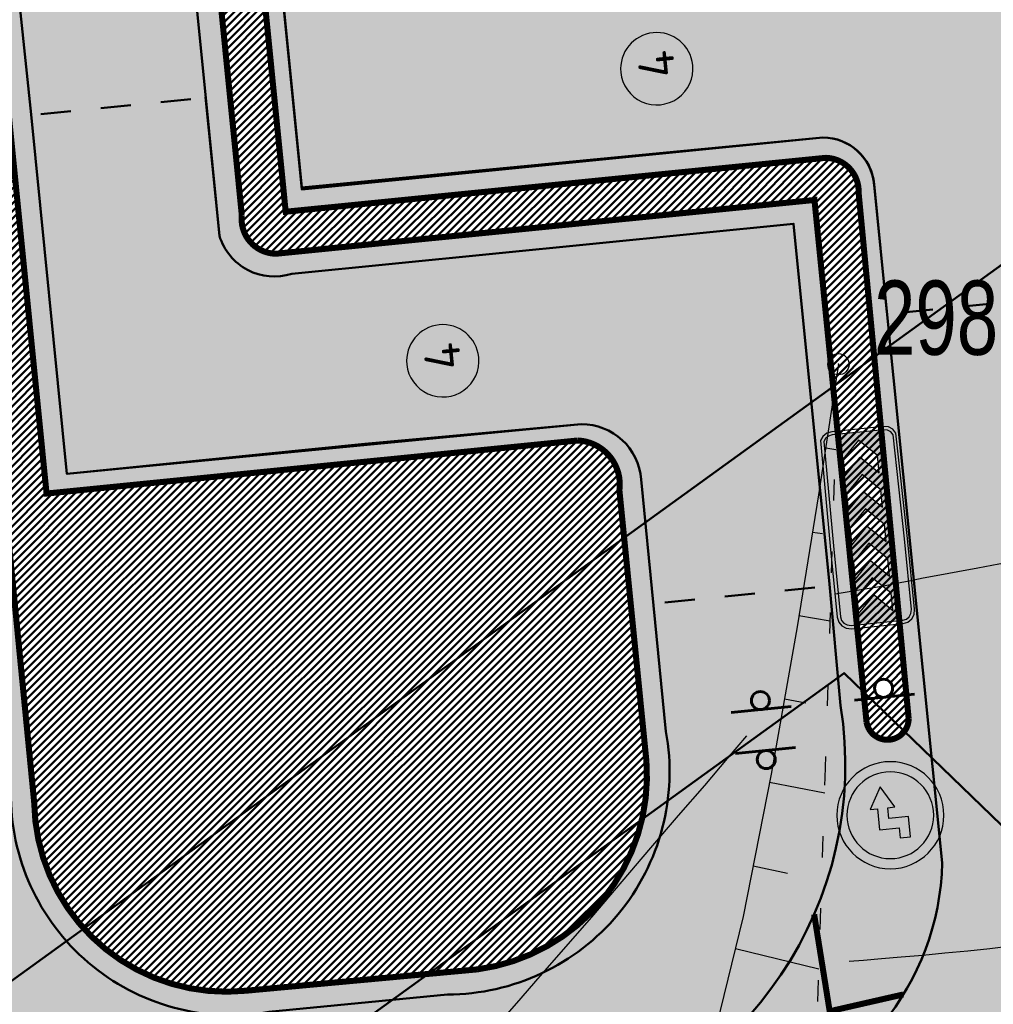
# Model space of a CAD drawing. Extents: x 2951 to 3752, y -2007 to -1435.
# Tile 8 of 28: x 3173 to 3196, y -1771 to -1748. Entities that reach past the tile are written whole.
import ezdxf

# ---------------------------------------------------------------- set-up
doc = ezdxf.new("R2010")
doc.units = 0
doc.header["$MEASUREMENT"] = 0
doc.linetypes.add('CONTI', pattern=[0])
doc.linetypes.add('STROT', pattern=[1.7, 0.5, -1.2])
doc.layers.add('.', color=7, linetype='Continuous', lineweight=15)
for name, color, linetype in [('GORIZDEFAULT', 32, 'CONTI'), ('OP-SENAL-NEGRO', 250, 'Continuous'), ('OP-SENAL-ROJO', 10, 'Continuous'), ('OTKOSDEFAULT', 32, 'CONTI'), ('PI_OTDEFAULT', 172, 'CONTI'), ('PI_TTDEFAULT', 5, 'CONTI'), ('V_Проект_RED-CNT-MIN', 7, 'Continuous')]:
    doc.layers.add(name, color=color, linetype=linetype)
doc.styles.add('SHRFT', font='TXT', dxfattribs={"width": 0.75})
doc.styles.add('ViTEXT', font='isocpeur.ttf')
pattern_1 = [(44.98643888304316, (0.3449073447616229, 0.7169426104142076), (-0.08836742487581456, 0.08840926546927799), [])]

# ---------------------------------------------------------------- blocks, each defined once
blk = doc.blocks.new('Я')
at = {"layer": 'OP-SENAL-NEGRO'}
blk.add_hatch(color=256, dxfattribs=at).paths.add_polyline_path([(1229577.08969471, -78144.83886185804), (1229577.089694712, -77980.9326129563), (1229406.463290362, -77980.9326129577), (1229406.463290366, -78067.3349189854), (1229490.687388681, -78067.33491898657), (1229490.687388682, -78231.24116788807), (1229664.582062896, -78231.24116788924), (1229664.582062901, -78292.33449074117), (1229844.450879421, -78191.7744734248), (1229665.976818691, -78085.42944028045), (1229665.976818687, -78144.83886185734)])
at = {"layer": 'OP-SENAL-ROJO', "linetype": 'Continuous'}
h = blk.add_hatch(color=256, dxfattribs=at)
h.paths.add_polyline_path([(1229157.368143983, -78129.86468609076, 1), (1230045.833498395, -78129.86468609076, 1)])
h.paths.add_polyline_path([(1229961.392728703, -78129.86468609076, -1), (1229241.808913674, -78129.86468609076, -1)], flags=16)
for points in [[(1229490.687388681, -78067.33491898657), (1229406.463290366, -78067.3349189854), (1229406.463290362, -77980.9326129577), (1229577.089694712, -77980.9326129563)], [(1229577.089694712, -77980.9326129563), (1229577.08969471, -78144.83886185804)], [(1229490.687388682, -78231.24116788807), (1229490.687388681, -78067.33491898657)], [(1229577.08969471, -78144.83886185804), (1229665.976818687, -78144.83886185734), (1229665.976818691, -78085.42944028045), (1229844.450879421, -78191.7744734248), (1229664.582062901, -78292.33449074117), (1229664.582062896, -78231.24116788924), (1229490.687388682, -78231.24116788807)]]:
    blk.add_lwpolyline(points)
blk.add_circle((1229601.600821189, -78129.86468609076), 444.2326772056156)
at = {"linetype": 'Continuous'}
blk.add_circle((1229601.600821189, -78129.86468609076), 359.7919075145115, dxfattribs=at)
blk = doc.blocks.new('РАПРА')
at = {"layer": '.', "transparency": 33554625}
h = blk.add_hatch(color=256, dxfattribs=at)
h.dxf.hatch_style = 1
h.set_gradient(color1=(255, 0, 0), color2=(255, 0, 0), tint=0.6399999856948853)
h.paths.add_polyline_path([(1395798.936627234, -87488.78285388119), (1395736.03742723, -87499.74989387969), (1395684.212787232, -87535.23149387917), (1395651.419187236, -87587.16365388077), (1395637.764147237, -87649.95533388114), (1395637.764147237, -88510.6529338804), (1395651.419187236, -88573.44461388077), (1395684.212787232, -88622.5812538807), (1395736.03742723, -88658.17037388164), (1395798.936627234, -88671.82541388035), (1396981.87166724, -88671.82541388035), (1398716.099574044, -88658.17037388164), (1398768.031734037, -88622.5812538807), (1398800.717814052, -88573.44461388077), (1398814.480374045, -88510.6529338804), (1398814.480374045, -87649.95533388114), (1398800.717814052, -87587.16365388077), (1398768.031734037, -87535.23149387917), (1398716.099574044, -87499.74989387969), (1396981.87166724, -87488.78285388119)])
h.paths.add_polyline_path([(1396390.132953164, -87792.09677388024), (1396676.996313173, -87792.09677388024), (1396963.859673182, -88078.96013388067), (1396676.996313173, -88365.8234938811), (1396390.132953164, -88365.8234938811), (1396676.996313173, -88078.96013388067)], flags=16)
h.paths.add_polyline_path([(1396390.132953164, -88078.96013388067), (1396103.269593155, -88365.8234938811), (1395816.406233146, -88365.8234938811), (1396103.269593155, -88078.96013388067), (1395816.406233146, -87792.09677388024), (1396103.269593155, -87792.09677388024)], flags=16)
h.paths.add_polyline_path([(1396963.859673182, -87792.09677388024), (1397250.723033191, -87792.09677388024), (1397537.586393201, -88078.96013388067), (1397250.723033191, -88365.8234938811), (1396963.859673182, -88365.8234938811), (1397250.723033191, -88078.96013388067)], flags=16)
h.paths.add_polyline_path([(1397537.586393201, -87792.09677388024), (1397824.44975321, -87792.09677388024), (1398111.313113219, -88078.96013388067), (1397824.44975321, -88365.8234938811), (1397537.586393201, -88365.8234938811), (1397824.44975321, -88078.96013388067)], flags=16)
h.paths.add_polyline_path([(1398111.313113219, -87792.09677388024), (1398398.176473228, -87792.09677388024), (1398685.039833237, -88078.96013388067), (1398398.176473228, -88365.8234938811), (1398111.313113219, -88365.8234938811), (1398398.176473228, -88078.96013388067)], flags=16)
at = {"color": 1}
blk.add_lwpolyline([(1398866.305014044, -87649.95533388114), (1398849.961974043, -87565.33709387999), (1398803.513334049, -87496.95437387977), (1398737.926134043, -87450.50573388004), (1396981.87166724, -87434.16269388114), (1395798.936627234, -87434.16269388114), (1395714.210867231, -87450.50573388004), (1395645.935667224, -87496.95437387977), (1395599.487027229, -87565.33709387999), (1395583.036467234, -87649.95533388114), (1395583.036467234, -88510.6529338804), (1395599.487027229, -88592.58317388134), (1395645.935667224, -88660.8583738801), (1395714.210867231, -88707.30701387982), (1395798.936627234, -88723.7575738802), (1396981.87166724, -88723.7575738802), (1398737.926134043, -88707.30701387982), (1398806.201334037, -88660.8583738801), (1398852.649974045, -88592.58317388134), (1398869.100534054, -88510.6529338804), (1398866.305014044, -87649.95533388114)], dxfattribs=at)
blk.add_lwpolyline([(1398814.480374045, -87649.95533388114), (1398800.717814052, -87587.16365388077), (1398768.031734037, -87535.23149387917), (1398716.099574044, -87499.74989387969), (1396981.87166724, -87488.78285388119), (1395798.936627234, -87488.78285388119), (1395736.03742723, -87499.74989387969), (1395684.212787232, -87535.23149387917), (1395651.419187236, -87587.16365388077), (1395637.764147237, -87649.95533388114), (1395637.764147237, -88510.6529338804), (1395651.419187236, -88573.44461388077), (1395684.212787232, -88622.5812538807), (1395736.03742723, -88658.17037388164), (1395798.936627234, -88671.82541388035), (1396981.87166724, -88671.82541388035), (1398716.099574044, -88658.17037388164), (1398768.031734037, -88622.5812538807), (1398800.717814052, -88573.44461388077), (1398814.480374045, -88510.6529338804), (1398814.480374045, -87649.95533388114)], close=True, dxfattribs=at)
at = {"color": 7}
for points in [[(1395816.406233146, -87792.09677388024), (1396103.269593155, -88078.96013388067), (1395816.406233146, -88365.8234938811), (1396103.269593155, -88365.8234938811), (1396390.132953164, -88078.96013388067), (1396103.269593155, -87792.09677388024), (1396103.269593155, -87792.09677388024)], [(1396390.132953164, -87792.09677388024), (1396676.996313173, -88078.96013388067), (1396390.132953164, -88365.8234938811), (1396676.996313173, -88365.8234938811), (1396963.859673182, -88078.96013388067), (1396676.996313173, -87792.09677388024), (1396676.996313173, -87792.09677388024)], [(1396963.859673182, -87792.09677388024), (1397250.723033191, -88078.96013388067), (1396963.859673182, -88365.8234938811), (1397250.723033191, -88365.8234938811), (1397537.586393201, -88078.96013388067), (1397250.723033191, -87792.09677388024), (1397250.723033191, -87792.09677388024)], [(1397537.586393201, -87792.09677388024), (1397824.44975321, -88078.96013388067), (1397537.586393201, -88365.8234938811), (1397824.44975321, -88365.8234938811), (1398111.313113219, -88078.96013388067), (1397824.44975321, -87792.09677388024), (1397824.44975321, -87792.09677388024)], [(1398111.313113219, -87792.09677388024), (1398398.176473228, -88078.96013388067), (1398111.313113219, -88365.8234938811), (1398398.176473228, -88365.8234938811), (1398685.039833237, -88078.96013388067), (1398398.176473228, -87792.09677388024), (1398398.176473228, -87792.09677388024)]]:
    blk.add_lwpolyline(points, close=True, dxfattribs=at)
blk = doc.blocks.new('bstrtthtytt434')
at = {"layer": 'GORIZDEFAULT', "color": 32}
for points in [[(3192.613708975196, 501.3553039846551), (3193.367981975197, 501.474768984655), (3193.563533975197, 501.5057419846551), (3193.792900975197, 501.549228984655), (3194.056080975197, 501.605230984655), (3194.355286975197, 501.659779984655), (3194.688306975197, 501.726843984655), (3195.077199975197, 501.802756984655), (3195.502117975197, 501.8772159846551), (3195.974818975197, 501.9664029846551), (3196.475454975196, 502.060014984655), (3197.004027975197, 502.158050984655), (3197.546567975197, 502.2582989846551), (3198.089108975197, 502.358546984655), (3198.617680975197, 502.456583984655)], [(3190.524359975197, 498.003196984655), (3190.064368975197, 497.4721529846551), (3189.527965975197, 496.8359359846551), (3188.910726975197, 496.1224829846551), (3188.258219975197, 495.360487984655), (3187.582201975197, 494.566133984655), (3186.912061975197, 493.7798689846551), (3186.257342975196, 493.031842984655), (3185.651858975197, 492.334569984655), (3185.101487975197, 491.696140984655), (3184.598139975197, 491.122432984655), (3184.155782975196, 490.6156579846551), (3183.774416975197, 490.1758179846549), (3183.445950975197, 489.8087889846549), (3183.178476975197, 489.508692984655)], [(3192.941344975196, 492.687278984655), (3193.281001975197, 492.7124389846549), (3193.704466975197, 492.750872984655), (3194.169835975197, 492.795942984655), (3194.679321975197, 492.8336819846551), (3195.200563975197, 492.887601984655), (3195.743862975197, 492.937855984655), (3196.265104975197, 492.9917759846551), (3196.756197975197, 493.055238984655), (3197.227444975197, 493.1083999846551), (3197.654575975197, 493.168890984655), (3198.047892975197, 493.216867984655), (3198.383124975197, 493.2699639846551), (3198.684543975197, 493.3105449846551), (3198.916122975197, 493.340063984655)]]:
    blk.add_lwpolyline(points, dxfattribs=at)
at = {"layer": 'OTKOSDEFAULT', "color": 32}
for p, q in [((3192.687586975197, 506.7650489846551), (3192.558598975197, 505.906991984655)), ((3192.558598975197, 505.906991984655), (3192.216315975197, 503.683538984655)), ((3192.391501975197, 504.792326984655), (3192.626051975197, 504.757883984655)), ((3192.216315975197, 503.683538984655), (3191.713442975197, 500.5755469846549)), ((3192.075571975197, 502.809301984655), (3192.310121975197, 502.774858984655)), ((3191.757429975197, 500.8402449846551), (3192.493439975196, 500.7134039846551)), ((3191.713442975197, 500.5755469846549), (3191.104140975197, 497.0998959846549)), ((3191.417228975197, 498.874852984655), (3191.918689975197, 498.7824559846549)), ((3191.104140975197, 497.0998959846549), (3190.446990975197, 493.745531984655)), ((3191.063060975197, 496.907249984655), (3192.368918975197, 496.663046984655)), ((3190.680955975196, 494.935220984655), (3191.487565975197, 494.769447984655)), ((3190.446990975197, 493.745531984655), (3189.782184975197, 491.027125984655)), ((3190.266489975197, 492.986703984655), (3192.231946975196, 492.510488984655))]:
    blk.add_line(p, q, dxfattribs=at)
at = {"layer": 'OTKOSDEFAULT', "color": 32, "linetype": 'STROT'}
for p, q in [((3192.640454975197, 505.390174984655), (3192.687586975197, 506.7650489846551)), ((3192.528187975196, 501.8500629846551), (3192.640454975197, 505.390174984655)), ((3192.377572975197, 497.0152189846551), (3192.528187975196, 501.8500629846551)), ((3192.203641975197, 491.7399699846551), (3192.377572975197, 497.0152189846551)), ((3192.053026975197, 486.905126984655), (3192.203641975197, 491.7399699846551))]:
    blk.add_line(p, q, dxfattribs=at)
at = {"layer": 'PI_TTDEFAULT', "color": 0}
blk.add_circle((3192.687586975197, 506.7650489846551), 0.25, dxfattribs=at)
blk.add_point((3192.687586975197, 506.7650489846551), dxfattribs=at)
at = {"layer": 'PI_OTDEFAULT', "color": 0, "style": 'SHRFT', "width": 0.75}
blk.add_text('298.62', height=1.75, dxfattribs=at).set_placement((3193.526655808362, 506.9884056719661))
blk = doc.blocks.new('укеуе')
at = {"linetype": 'ByBlock'}
blk.add_blockref('bstrtthtytt434', (-4237.411699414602, -469.4130367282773), dxfattribs=at)

msp = doc.modelspace()

# ---------------------------------------------------------------- hatches: boundary and pattern name
at = {"layer": '.', "linetype": 'ByBlock', "lineweight": 50}
h = msp.add_hatch(dxfattribs=at)
h.set_pattern_fill('ANSI31', color=252, scale=0.9999999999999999, angle=-0.01356111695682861)
h.set_pattern_definition(pattern_1)
edge = h.paths.add_edge_path()
edge.add_line((3056.556857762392, -1552.578206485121), (3060.443743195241, -1561.79189855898))
edge.add_line((3060.443743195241, -1561.79189855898), (3091.40636098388, -1548.730017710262))
edge.add_arc((3092.572426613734, -1551.494125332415), 2.999999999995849, 59.07527181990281, 112.8729213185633, ccw=False)
edge.add_line((3094.114161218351, -1548.920595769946), (3125.395206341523, -1567.660256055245))
edge.add_arc((3123.853471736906, -1570.23378561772), 3.000000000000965, 6.8333441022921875, 59.07527181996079, ccw=False)
edge.add_line((3126.832161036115, -1569.876840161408), (3145.859405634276, -1728.658101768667))
edge.add_line((3145.859405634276, -1728.658101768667), (3153.550163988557, -1792.837037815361))
edge.add_line((3153.550163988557, -1792.837037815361), (3155.53944822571, -1829.916691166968))
edge.add_line((3155.53944822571, -1829.916691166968), (3160.69807830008, -1929.708373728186))
edge.add_arc((3157.702078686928, -1929.863248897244), 2.99999999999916, -86.7607865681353, 2.9592132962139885, ccw=False)
edge.add_line((3157.871593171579, -1932.858455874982), (3050.261606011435, -1938.948669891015))
edge.add_line((3050.261606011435, -1938.948669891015), (3050.826654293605, -1948.932693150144))
edge.add_line((3050.826654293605, -1948.932693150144), (3313.078914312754, -1934.153144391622))
edge.add_line((3313.078914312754, -1934.153144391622), (3312.513866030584, -1924.169121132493))
edge.add_line((3312.513866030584, -1924.169121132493), (3173.846221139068, -1931.9543678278))
edge.add_arc((3173.676706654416, -1928.959160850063), 2.999999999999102, 182.9592132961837, 273.23921343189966, ccw=False)
edge.add_line((3170.680707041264, -1929.114036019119), (3164.413609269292, -1808.433510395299))
edge.add_line((3164.413609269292, -1808.433510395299), (3163.40510367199, -1789.77854950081))
edge.add_line((3163.40510367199, -1789.77854950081), (3160.74491741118, -1767.88193778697))
edge.add_arc((3164.406584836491, -1768.21566593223), 3.676844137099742, 91.75585634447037, 174.7923910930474, ccw=False)
edge.add_line((3164.293923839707, -1764.540548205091), (3165.25541002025, -1764.448005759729))
edge.add_line((3165.25541002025, -1764.448005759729), (3157.249568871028, -1682.637866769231))
edge.add_arc((3156.247352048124, -1676.124571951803), 6.589950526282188, 187.8753958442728, 278.7476357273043, ccw=False)
edge.add_line((3149.719555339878, -1677.027521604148), (3140.900351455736, -1603.193343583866))
edge.add_line((3140.900351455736, -1603.193343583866), (3139.472777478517, -1590.531231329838))
edge.add_line((3139.472777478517, -1590.531231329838), (3136.17769953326, -1563.81836695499))
edge.add_arc((3133.199010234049, -1564.175312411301), 3.000000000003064, 6.833344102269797, 59.07527181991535)
edge.add_line((3134.740744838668, -1561.601782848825), (3099.85054186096, -1540.699969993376))
edge.add_arc((3101.674502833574, -1538.04163448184), 3.223907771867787, 157.9050476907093, 235.54485352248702, ccw=False)
edge.add_line((3098.687353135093, -1536.828985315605), (3108.685333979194, -1520.345022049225))
edge.add_arc((3111.249216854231, -1521.90274622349), 2.999999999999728, 58.71862071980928, 148.7186207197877, ccw=False)
edge.add_line((3112.806941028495, -1519.338863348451), (3205.59037006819, -1575.710779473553))
edge.add_line((3205.59037006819, -1575.710779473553), (3207.263714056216, -1576.621283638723))
edge.add_line((3207.263714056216, -1576.621283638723), (3242.982978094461, -1589.97518185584))
edge.add_line((3242.982978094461, -1589.97518185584), (3266.909131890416, -1598.85531929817))
edge.add_line((3266.909131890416, -1598.85531929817), (3413.186675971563, -1686.949342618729))
edge.add_line((3413.186675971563, -1686.949342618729), (3418.345728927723, -1678.382886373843))
edge.add_line((3418.345728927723, -1678.382886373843), (3272.068184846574, -1590.288863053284))
edge.add_line((3272.068184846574, -1590.288863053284), (3270.388683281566, -1589.480207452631))
edge.add_line((3270.388683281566, -1589.480207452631), (3212.903460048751, -1568.144697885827))
edge.add_line((3212.903460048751, -1568.144697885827), (3210.782783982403, -1567.164503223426))
edge.add_line((3210.782783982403, -1567.164503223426), (3103.491739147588, -1501.978275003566))
edge.add_arc((3105.049463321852, -1499.414392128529), 2.999999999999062, 149.0585377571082, 238.7186207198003, ccw=False)
edge.add_line((3102.476384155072, -1497.871905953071), (3107.435857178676, -1489.598822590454))
edge.add_line((3107.435857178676, -1489.598822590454), (3098.85892662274, -1484.457202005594))
edge.add_line((3098.85892662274, -1484.457202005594), (3093.948259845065, -1492.648869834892))
edge.add_arc((3091.375180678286, -1491.106383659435), 2.999999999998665, 238.7186207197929, 329.0585377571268, ccw=False)
edge.add_line((3089.817456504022, -1493.670266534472), (3029.258160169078, -1456.876588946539))
edge.add_line((3029.258160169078, -1456.876588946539), (3024.065746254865, -1465.422865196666))
edge.add_line((3024.065746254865, -1465.422865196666), (3099.132899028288, -1511.031001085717))
edge.add_arc((3097.575174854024, -1513.594883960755), 3.000000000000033, -31.281377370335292, 58.71862071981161, ccw=False)
edge.add_line((3100.139057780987, -1515.152608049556), (3084.584195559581, -1540.754601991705))
edge.add_line((3084.584195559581, -1540.754601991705), (3056.556857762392, -1552.578206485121))
h = msp.add_hatch(dxfattribs=at)
h.set_pattern_fill('ANSI31', color=72, scale=0.9999999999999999, angle=-0.01356111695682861)
h.set_pattern_definition(pattern_1)
edge = h.paths.add_edge_path()
edge.add_line((3198.573757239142, -1772.881945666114), (3204.1539861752, -1772.25294596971))
edge.add_line((3204.1539861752, -1772.252945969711), (3205.719233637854, -1786.1626549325))
edge.add_line((3205.719233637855, -1786.1626549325), (3240.349553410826, -1782.265108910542))
edge.add_line((3240.349553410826, -1782.265108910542), (3240.371562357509, -1782.460661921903))
edge.add_line((3240.371562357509, -1782.460661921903), (3239.972223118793, -1782.506703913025))
edge.add_line((3239.972223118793, -1782.506703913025), (3241.517635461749, -1796.226449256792))
edge.add_line((3241.517635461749, -1796.226449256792), (3241.915859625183, -1796.181529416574))
edge.add_line((3241.915859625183, -1796.181529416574), (3241.938433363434, -1796.381650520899))
edge.add_line((3241.938433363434, -1796.381650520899), (3164.23485453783, -1805.126971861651))
edge.add_line((3164.23485453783, -1805.126971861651), (3165.414347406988, -1827.703930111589))
edge.add_line((3165.414347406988, -1827.703930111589), (3169.322314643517, -1827.494271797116))
edge.add_line((3169.322314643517, -1827.494271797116), (3168.286773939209, -1809.026045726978))
edge.add_line((3168.28677393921, -1809.026045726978), (3257.886695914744, -1804.410520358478))
edge.add_line((3257.886695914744, -1804.410520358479), (3268.62275859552, -1803.263938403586))
edge.add_line((3268.622758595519, -1803.263938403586), (3270.632152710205, -1802.99846338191))
edge.add_line((3270.632152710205, -1802.99846338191), (3269.455617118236, -1793.487042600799))
edge.add_line((3269.455617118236, -1793.487042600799), (3268.186712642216, -1789.424471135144))
edge.add_line((3268.186712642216, -1789.424471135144), (3268.061977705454, -1776.787120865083))
edge.add_line((3268.061977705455, -1776.787120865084), (3268.515639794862, -1776.796017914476))
edge.add_line((3268.515639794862, -1776.796017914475), (3271.080300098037, -1756.708748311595))
edge.add_line((3271.080300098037, -1756.708748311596), (3253.411906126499, -1678.628279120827))
edge.add_line((3253.411906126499, -1678.628279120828), (3246.12215751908, -1642.995051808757))
edge.add_line((3246.12215751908, -1642.995051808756), (3240.170968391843, -1606.034847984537))
edge.add_line((3240.170968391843, -1606.034847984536), (3243.332703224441, -1590.579335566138))
edge.add_line((3243.332703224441, -1590.579335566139), (3206.427042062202, -1576.166031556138))
edge.add_line((3206.427042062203, -1576.166031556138), (3113.030673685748, -1522.828275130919))
edge.add_line((3113.030673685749, -1522.828275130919), (3101.125177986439, -1541.449819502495))
edge.add_line((3101.125177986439, -1541.449819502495), (3134.740744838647, -1561.601782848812))
edge.add_arc((3133.199010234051, -1564.1753124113), 3.000000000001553, 6.835900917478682, 59.07527182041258, ccw=False)
edge.add_line((3136.177683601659, -1563.8182340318), (3146.896659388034, -1653.250579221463))
edge.add_line((3146.896659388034, -1653.250579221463), (3222.68306141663, -1644.109026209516))
edge.add_arc((3222.995425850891, -1647.995771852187), 3.899277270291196, 6.909326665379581, 94.59479027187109, ccw=False)
edge.add_arc((3222.995511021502, -1647.995801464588), 3.899196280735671, -81.48437706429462, 6.9099091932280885, ccw=False)
edge.add_line((3223.57290042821, -1651.852011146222), (3196.143077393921, -1655.160681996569))
edge.add_arc((3198.422059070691, -1672.722835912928), 17.70940449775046, 97.39376331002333, 105.1890996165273)
edge.add_arc((3203.243549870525, -1690.471296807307), 36.10110462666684, 105.1936430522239, 108.1514278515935)
edge.add_arc((3187.982563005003, -1642.765524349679), 13.9895464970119, 277.1760897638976, 286.6759936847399, ccw=False)
edge.add_line((3189.730125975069, -1656.645489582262), (3187.795154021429, -1656.87891079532))
edge.add_arc((3184.946665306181, -1658.733218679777), 3.398874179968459, 6.907187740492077, 33.06330418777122, ccw=False)
edge.add_arc((3184.945751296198, -1658.733630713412), 3.39983112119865, -83.09346079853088, 6.912228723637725, ccw=False)
edge.add_arc((3184.945695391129, -1658.733315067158), 3.400151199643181, 163.4876059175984, 276.90683481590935, ccw=False)
edge.add_line((3181.685772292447, -1657.766914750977), (3147.924472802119, -1661.833382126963))
edge.add_line((3147.924472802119, -1661.833382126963), (3149.719555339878, -1677.027521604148))
edge.add_arc((3156.247352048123, -1676.124571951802), 6.589950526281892, 187.8753958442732, 278.7476357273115)
edge.add_line((3157.249568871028, -1682.637866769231), (3156.236964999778, -1672.290264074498))
edge.add_arc((3165.50863929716, -1672.734666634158), 9.282318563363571, 100.0591449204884, 177.2558441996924, ccw=False)
edge.add_line((3163.887346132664, -1663.595036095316), (3168.581898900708, -1663.126575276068))
edge.add_arc((3168.986473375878, -1672.330300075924), 9.212612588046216, 9.781259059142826, 92.51696974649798, ccw=False)
edge.add_line((3178.065167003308, -1670.765195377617), (3178.258986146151, -1672.707501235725))
edge.add_line((3178.258986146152, -1672.707501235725), (3182.48709661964, -1679.480176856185))
edge.add_line((3182.48709661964, -1679.480176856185), (3183.743999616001, -1692.322857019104))
edge.add_line((3183.743999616, -1692.322857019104), (3186.946696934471, -1692.00326572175))
edge.add_line((3186.946696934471, -1692.00326572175), (3189.149878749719, -1714.924090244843))
edge.add_line((3189.14987874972, -1714.924090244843), (3185.999451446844, -1715.238465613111))
edge.add_line((3185.999451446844, -1715.238465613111), (3186.193089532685, -1717.178957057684))
edge.add_line((3186.193089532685, -1717.178957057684), (3183.170888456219, -1722.341115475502))
edge.add_arc((3187.669483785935, -1721.894634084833), 4.520697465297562, 185.6679906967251, 272.263457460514)
edge.add_line((3187.84802651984, -1726.411804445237), (3193.80665482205, -1725.817203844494))
edge.add_arc((3192.672193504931, -1721.252077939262), 4.703974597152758, 283.9556522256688, 366.9299200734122)
edge.add_line((3197.341803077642, -1720.684518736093), (3197.200243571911, -1719.405205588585))
edge.add_line((3197.200243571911, -1719.405205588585), (3193.599301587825, -1717.91798322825))
edge.add_line((3193.599301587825, -1717.91798322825), (3192.839872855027, -1710.531833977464))
edge.add_line((3192.839872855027, -1710.531833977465), (3189.622023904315, -1710.852937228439))
edge.add_line((3189.622023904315, -1710.852937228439), (3185.684337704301, -1671.392485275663))
edge.add_line((3185.684337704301, -1671.392485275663), (3188.794288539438, -1671.082148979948))
edge.add_line((3188.794288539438, -1671.082148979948), (3188.739132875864, -1670.474662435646))
edge.add_arc((3202.538382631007, -1673.973312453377), 14.23586477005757, 99.40256303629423, 165.773065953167, ccw=False)
edge.add_line((3200.212668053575, -1659.928708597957), (3222.876385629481, -1657.667137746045))
edge.add_arc((3223.410208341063, -1670.64168169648), 12.98552106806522, 5.698575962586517, 92.35604020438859, ccw=False)
edge.add_line((3236.331555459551, -1669.352284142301), (3237.414649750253, -1680.224616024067))
edge.add_line((3237.414649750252, -1680.224616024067), (3245.417263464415, -1760.420634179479))
edge.add_arc((3232.564925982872, -1761.039021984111), 12.86720568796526, -83.66087614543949, 2.754651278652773, ccw=False)
edge.add_line((3233.985632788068, -1773.827554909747), (3215.607806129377, -1775.661444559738))
edge.add_arc((3214.30625094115, -1762.940897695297), 12.78696048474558, 185.7820446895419, 275.84212301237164, ccw=False)
edge.add_line((3201.584346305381, -1764.229113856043), (3198.991536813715, -1738.153942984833))
edge.add_arc((3194.365640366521, -1738.615552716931), 4.648870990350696, 5.69857597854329, 93.37596712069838)
edge.add_line((3194.091879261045, -1733.974749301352), (3187.281545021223, -1734.664776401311))
edge.add_arc((3187.890731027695, -1739.021882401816), 4.39948636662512, 97.95917845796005, 185.699835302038)
edge.add_line((3183.512996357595, -1739.458825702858), (3184.204470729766, -1746.387477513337))
edge.add_line((3184.204470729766, -1746.387477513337), (3184.823966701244, -1746.878771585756))
edge.add_line((3184.823966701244, -1746.878771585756), (3197.726523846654, -1745.654859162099))
edge.add_line((3197.726523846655, -1745.654859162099), (3199.714214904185, -1766.386189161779))
edge.add_arc((3189.111541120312, -1767.509467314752), 10.66200943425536, -84.23505758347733, 6.047523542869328, ccw=False)
edge.add_line((3190.182513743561, -1778.117552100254), (3179.81717653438, -1779.164017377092))
edge.add_arc((3178.494338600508, -1766.21132412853), 13.02006768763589, 184.5674269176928, 275.83130887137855, ccw=False)
edge.add_line((3165.51561859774, -1767.248141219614), (3165.255410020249, -1764.448005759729))
edge.add_line((3165.25541002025, -1764.448005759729), (3164.773407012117, -1764.494398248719))
edge.add_line((3164.773407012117, -1764.494398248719), (3167.694303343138, -1790.442299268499))
edge.add_line((3167.694303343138, -1790.442299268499), (3200.153570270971, -1786.788954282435))
edge.add_line((3200.15357027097, -1786.788954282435), (3198.573757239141, -1772.881945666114))
h = msp.add_hatch(dxfattribs=at)
h.set_pattern_fill('ANSI31', color=72, scale=0.9999999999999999, angle=-0.01356111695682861)
h.set_pattern_definition(pattern_1)
h.paths.add_polyline_path([(3164.435309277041, -1672.294030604), (3173.64674574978, -1766.654122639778, 0.4396297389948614), (3178.632340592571, -1771.09419319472), (3184.101678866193, -1770.590231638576, 0.397009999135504), (3188.08804452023, -1765.683273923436), (3187.450342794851, -1759.292719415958, 0.4398097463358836), (3186.47213266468, -1758.120272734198), (3173.938840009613, -1759.370947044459), (3172.280948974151, -1742.756842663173, -0.2779822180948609), (3175.44064050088, -1732.816994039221, 0.2214065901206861), (3178.715199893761, -1722.625193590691), (3173.601471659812, -1671.379356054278, 0.9017496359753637)])
h = msp.add_hatch(dxfattribs=at)
h.set_pattern_fill('ANSI31', color=72, scale=0.9999999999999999, angle=-0.01356111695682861)
h.set_pattern_definition(pattern_1)
h.paths.add_polyline_path([(3177.290995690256, -1740.247415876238), (3178.544100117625, -1752.805061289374, 0.4470715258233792), (3179.355609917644, -1753.716409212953), (3192.051464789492, -1752.44951311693), (3193.280863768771, -1764.769600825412, 0.9127369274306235), (3194.273063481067, -1764.675127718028), (3193.093248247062, -1752.284169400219, 0.42255557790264), (3192.318206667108, -1751.45568091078), (3179.579197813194, -1752.726883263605), (3178.323612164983, -1740.144372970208, 1.124640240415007)])
h.paths.add_polyline_path([(3193.65942774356, -1763.751102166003, -1), (3193.701768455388, -1764.175408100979, -1)], flags=16)
at = {"lineweight": 40, "true_color": 0xcfcfcf}
h = msp.add_hatch(color=254, dxfattribs=at)
h.dxf.hatch_style = 1
h.paths.add_polyline_path([(3236.351364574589, -1669.56919265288, 0.4020912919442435), (3222.876385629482, -1657.667137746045), (3200.212668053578, -1659.928708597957, 0.2979728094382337), (3188.739132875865, -1670.474662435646), (3188.794515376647, -1671.082126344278), (3185.684337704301, -1671.392485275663), (3187.06746762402, -1685.253145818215), (3188.450597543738, -1699.113806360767), (3189.622023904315, -1710.852937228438), (3192.839872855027, -1710.531833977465), (3193.599301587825, -1717.91798322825), (3197.200243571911, -1719.405205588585), (3197.300910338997, -1720.414010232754, -0.3954589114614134), (3193.806654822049, -1725.817203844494), (3187.84802651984, -1726.411804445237, -0.3717798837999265), (3183.206138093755, -1722.694360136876), (3183.170888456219, -1722.341115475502), (3186.193089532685, -1717.178957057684), (3185.999451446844, -1715.238465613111), (3189.14987874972, -1714.924090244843), (3188.154083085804, -1704.944994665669), (3186.946696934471, -1692.00326572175), (3183.743999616, -1692.322857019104), (3182.48709661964, -1679.480176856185), (3178.258986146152, -1672.707501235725), (3178.065167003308, -1670.765195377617, 0.3775479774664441), (3168.581898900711, -1663.126575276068), (3163.887346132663, -1663.595036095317, 0.3501788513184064), (3156.236964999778, -1672.290264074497), (3163.194590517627, -1743.388890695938), (3165.493879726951, -1766.925629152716, 0.4407652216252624), (3180.371572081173, -1779.095351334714), (3185.920575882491, -1778.541626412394), (3190.009758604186, -1778.13357436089, 0.4204379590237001), (3199.714214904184, -1766.38618916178), (3197.726523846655, -1745.654859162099), (3185.002942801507, -1746.861794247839, -0.4023531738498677), (3184.204470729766, -1746.38747751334), (3183.515639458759, -1739.484542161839, -0.4044187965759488), (3187.281545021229, -1734.66477640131), (3190.376382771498, -1734.355948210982), (3193.547183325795, -1734.039295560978, -0.4559087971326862), (3199.011373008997, -1738.444761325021), (3201.584346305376, -1764.229113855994, 0.41452071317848), (3215.607806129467, -1775.661444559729), (3233.985632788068, -1773.827554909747, 0.3960063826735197), (3245.417263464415, -1760.420634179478)])
h.paths.add_polyline_path([(3206.982207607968, -1691.704557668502), (3216.28938391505, -1690.701185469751, -0.460910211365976), (3217.15053325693, -1691.299030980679), (3217.657196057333, -1696.376415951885), (3223.049002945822, -1695.838377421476), (3222.54154559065, -1690.753031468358, -0.5043845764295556), (3223.045920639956, -1690.175194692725), (3228.095617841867, -1689.671294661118), (3227.555571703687, -1684.25936907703), (3206.690702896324, -1686.341436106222, -0.4135501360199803), (3201.82977239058, -1682.701497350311), (3200.814259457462, -1672.524810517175, -0.4125955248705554), (3204.847426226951, -1667.803506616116), (3223.664095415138, -1665.925825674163, -0.3863695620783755), (3228.143646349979, -1669.764485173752, -0.3919432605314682), (3224.40729960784, -1674.894226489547), (3214.812893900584, -1675.851634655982, -0.4215503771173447), (3214.183980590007, -1675.35820111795), (3213.673272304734, -1670.240276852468), (3208.337705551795, -1670.772703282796), (3208.8189790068, -1675.595654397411, -0.3166142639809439), (3208.433435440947, -1676.492475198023), (3203.280567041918, -1677.006670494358), (3203.808726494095, -1682.299476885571), (3223.926859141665, -1680.291925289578, -0.3921261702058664), (3229.495523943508, -1683.698576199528), (3230.480644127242, -1693.570690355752, -0.4350801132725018), (3225.905841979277, -1698.473917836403), (3217.131338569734, -1699.349509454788, -0.4413046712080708), (3216.562407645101, -1699.001022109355), (3216.046495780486, -1693.830951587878), (3210.625274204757, -1694.371925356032), (3211.117071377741, -1699.300337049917, -0.51086082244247), (3210.525985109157, -1699.957530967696), (3205.587433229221, -1700.450340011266), (3206.127019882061, -1705.857660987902), (3226.437672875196, -1703.830898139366, -0.423874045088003), (3231.845351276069, -1707.626833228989), (3232.87335275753, -1717.928670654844, -0.3809339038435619), (3228.791663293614, -1722.417222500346), (3210.226744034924, -1724.269781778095, -0.9445699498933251), (3209.320112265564, -1715.19562898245), (3218.650116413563, -1714.30331168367, -0.3488442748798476), (3219.499003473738, -1714.835004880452), (3219.999536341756, -1719.850958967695), (3225.351420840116, -1719.31690421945), (3224.842648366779, -1714.217394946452, -0.5458820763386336), (3225.328261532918, -1713.698428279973), (3230.362284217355, -1713.196092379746), (3229.828343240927, -1707.845348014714), (3209.011036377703, -1709.922668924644, -0.3853398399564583), (3204.170527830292, -1706.158741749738), (3203.158929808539, -1696.021287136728, -0.3584784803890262)], flags=16)
h.paths.add_polyline_path([(3178.715199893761, -1722.625193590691, -0.2214065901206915), (3175.44064050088, -1732.816994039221, 0.277982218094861), (3172.280948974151, -1742.756842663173), (3173.938840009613, -1759.370947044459), (3186.47213266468, -1758.120272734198, -0.4398097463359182), (3187.450342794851, -1759.292719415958), (3188.08804452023, -1765.683273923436, -0.3970099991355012), (3184.101678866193, -1770.590231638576), (3178.632340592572, -1771.09419319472, -0.4396297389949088), (3173.64674574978, -1766.654122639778), (3164.435309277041, -1672.294030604, -0.9017496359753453), (3173.601471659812, -1671.379356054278)], flags=16)
h.paths.add_polyline_path([(3211.025066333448, -1732.336498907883), (3228.713883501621, -1730.675431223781, -0.9142662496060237), (3229.36640046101, -1737.23511632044), (3221.987692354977, -1738.07114307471, 0.2275587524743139), (3215.936044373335, -1741.184472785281, 0.4257554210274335), (3217.238830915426, -1754.328448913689, -0.6245440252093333), (3215.015372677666, -1761.124121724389, -0.4364639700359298), (3208.982563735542, -1756.657293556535), (3207.122337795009, -1737.50829710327, -0.4080941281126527)], flags=16)
h.paths.add_polyline_path([(3178.311480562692, -1740.022799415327), (3179.579197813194, -1752.726883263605), (3192.318206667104, -1751.45568091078, -0.4225555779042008), (3193.093248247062, -1752.284169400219), (3194.264425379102, -1764.584406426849, -1), (3193.280863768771, -1764.769600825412), (3192.051464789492, -1752.44951311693), (3179.355609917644, -1753.716409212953, -0.4470715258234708), (3178.544100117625, -1752.805061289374), (3177.290995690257, -1740.247415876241, -1)], flags=16)
h.paths.add_polyline_path([(3222.178081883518, -1743.279515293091), (3231.563647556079, -1742.276573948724, -0.01518137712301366), (3232.099341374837, -1742.219329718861), (3231.563647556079, -1742.276573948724, 0.2039938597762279), (3225.598679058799, -1745.846334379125, 0.3845645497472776), (3226.798423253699, -1757.869244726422, -0.710203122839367), (3225.153883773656, -1765.017134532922), (3216.452137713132, -1765.94742443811, -0.02130585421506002), (3215.755663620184, -1766.021883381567), (3216.452137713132, -1765.94742443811, 0.1841086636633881), (3221.554404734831, -1763.07162503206, 0.4206425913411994), (3220.245594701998, -1749.955741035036, -0.6092905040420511)], flags=16)
h.paths.add_polyline_path([(3232.256015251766, -1747.382648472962), (3232.660152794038, -1747.334976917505), (3233.035942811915, -1747.29064920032, 0.1243413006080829), (3236.489550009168, -1745.949626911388, -0.4207583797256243), (3239.446753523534, -1747.752536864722), (3240.745778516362, -1760.770362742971, -0.3726884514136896), (3233.760959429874, -1769.269500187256), (3227.975897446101, -1769.900196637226, 0.5475524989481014), (3230.747497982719, -1754.369395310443, -0.6580089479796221)], flags=16)

# ---------------------------------------------------------------- linework, layer by layer
at = {"color": 255, "lineweight": 50, "ltscale": 1000}
for points in [[(3190.625083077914, -1667.899740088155, -0.2659289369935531), (3200.27894541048, -1660.493469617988), (3222.916148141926, -1658.234544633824, -0.4018179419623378), (3235.785144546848, -1669.620848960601), (3244.85005515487, -1760.462386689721, -0.3955928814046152), (3233.925980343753, -1773.262132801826), (3215.488313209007, -1775.101993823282, -0.4130268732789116), (3202.150045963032, -1764.172242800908), (3199.578833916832, -1738.405540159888, 0.4535375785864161), (3193.469401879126, -1733.475684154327), (3190.319885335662, -1733.790211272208), (3187.214267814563, -1734.100115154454, 0.4049945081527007), (3182.95005964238, -1739.542614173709), (3183.642809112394, -1746.48481469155, 0.3486412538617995), (3184.84536856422, -1747.447844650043), (3197.214776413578, -1746.274505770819), (3199.148533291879, -1766.443310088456, -0.4206429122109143), (3189.957638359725, -1777.567400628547), (3185.864121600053, -1777.975885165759), (3180.302179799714, -1778.530901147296, -0.4413470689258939), (3166.060946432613, -1766.8829095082), (3165.821302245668, -1764.393083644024)], [(3183.574195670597, -1774.607000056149), (3178.623132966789, -1775.108464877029, -0.389426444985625), (3169.640575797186, -1767.09822080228), (3160.372876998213, -1672.231787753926, -0.2862753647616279), (3163.965679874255, -1664.15859403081)], [(3189.970646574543, -1730.290409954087), (3190.314519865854, -1733.79074668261), (3190.828752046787, -1733.739432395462), (3190.479591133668, -1730.240411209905), (3180.109385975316, -1731.259180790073, 0.4014114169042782), (3172.562158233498, -1740.835209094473), (3173.578956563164, -1750.437863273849), (3174.419469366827, -1758.906870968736), (3181.444201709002, -1758.199617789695), (3186.55152486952, -1757.73668849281, -0.3945608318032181), (3187.965315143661, -1759.040593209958), (3188.547123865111, -1764.980575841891, -0.4678905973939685), (3183.393118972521, -1771.182274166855), (3179.184388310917, -1771.59465319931, -0.4697629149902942), (3173.099066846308, -1766.405200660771), (3172.779476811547, -1763.202515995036), (3163.868424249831, -1672.313718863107, -0.9543751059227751), (3173.983530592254, -1671.61196866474), (3179.083234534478, -1722.717265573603, 0.3524968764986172), (3187.327870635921, -1730.550036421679)], [(3185.893289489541, -1774.393434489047, 0.3952862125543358), (3192.667091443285, -1764.366166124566), (3192.40680645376, -1761.511079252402), (3191.558512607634, -1753.010133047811), (3179.723379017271, -1754.191139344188, -0.4183824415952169), (3178.01620096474, -1753.292409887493), (3177.692543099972, -1750.039507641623), (3176.706259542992, -1740.162479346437, -0.8848010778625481), (3178.740016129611, -1739.959546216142), (3179.957216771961, -1752.157391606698), (3192.249783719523, -1750.977283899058, -0.3912373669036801), (3193.460752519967, -1752.101960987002), (3195.06504708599, -1768.081992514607, -0.343912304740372), (3190.210330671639, -1773.995877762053), (3183.574195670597, -1774.607000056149)]]:
    msp.add_lwpolyline(points, format="xyb", dxfattribs=at)
at = {"const_width": 0.142137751}
for points in [[(3187.450342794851, -1759.292719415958), (3188.08804452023, -1765.683273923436, -0.3970099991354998), (3184.101678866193, -1770.590231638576), (3178.632340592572, -1771.09419319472, -0.4396297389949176), (3173.64674574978, -1766.654122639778), (3164.435309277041, -1672.294030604, -0.901749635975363), (3173.601471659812, -1671.379356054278), (3178.715199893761, -1722.625193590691, -0.2214065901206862), (3175.44064050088, -1732.816994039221, 0.2779822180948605), (3172.280948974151, -1742.756842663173), (3173.938840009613, -1759.370947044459), (3186.47213266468, -1758.120272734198, -0.4398097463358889), (3187.450342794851, -1759.292719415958)], [(3194.272635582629, -1764.670633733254), (3193.093248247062, -1752.284169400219, 0.422555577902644), (3192.318206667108, -1751.45568091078), (3179.579197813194, -1752.726883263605), (3178.323612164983, -1740.144372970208, 1.124640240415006), (3177.290995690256, -1740.247415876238), (3178.544100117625, -1752.805061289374, 0.4470715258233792), (3179.355609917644, -1753.716409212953), (3192.051464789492, -1752.44951311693), (3193.280863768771, -1764.769600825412, 0.9127369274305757), (3194.273063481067, -1764.675127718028)]]:
    msp.add_lwpolyline(points, format="xyb", dxfattribs=at)
for points, format in [([(3236.351364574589, -1669.56919265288, 0.142137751, 0.142137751, 0), (3245.417263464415, -1760.420634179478, 0.142137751, 0.142137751, -0.3960063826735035), (3233.985632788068, -1773.827554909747, 0.142137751, 0.142137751, 0), (3215.544050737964, -1775.667806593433, 0.142137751, 0.142137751, -0.4130535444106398), (3201.584346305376, -1764.229113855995, 0.142137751, 0.142137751, 0), (3199.011373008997, -1738.444761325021, 0.142137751, 0.142137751, 0.4559087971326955), (3193.547183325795, -1734.039295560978, 0.142137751, 0.142137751, 0), (3190.376382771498, -1734.355948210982, 0.142137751, 0.142137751, 0), (3187.281545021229, -1734.66477640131, 0.142137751, 0.142137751, 0.4044187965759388), (3183.515639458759, -1739.484542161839, 0.142137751, 0.142137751, 0), (3184.204470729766, -1746.38747751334, 0.142137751, 0.142137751, 0.3261778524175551), (3184.823966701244, -1746.878771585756, 0.142137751, 0.142137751, 0), (3197.726523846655, -1745.654859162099, 0.142137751, 0.142137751, 0), (3199.714214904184, -1766.386189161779, 0.142137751, 0.142137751, -0.4204379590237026), (3190.009758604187, -1778.13357436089, 0.142137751, 0.142137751, 0), (3185.920575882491, -1778.541626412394, 0.142137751, 0.142137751, 0), (3180.371572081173, -1779.095351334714, 0.142137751, 0.142137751, -0.4407652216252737), (3165.493879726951, -1766.925629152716, 0.142137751, 0.142137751, 0), (3163.194590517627, -1743.388890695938, 0.142137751, 0.142137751, 0), (3156.236964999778, -1672.290264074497, 0.142137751, 0.142137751, -0.3501788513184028)], "xyseb"), ([(3189.180568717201, -1749.271301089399, 1), (3187.483344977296, -1749.440663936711, 1), (3189.180568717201, -1749.271301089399)], "xyb"), ([(3184.13337462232, -1756.157604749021, 1), (3182.436150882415, -1756.326967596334, 1), (3184.13337462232, -1756.157604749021)], "xyb")]:
    msp.add_lwpolyline(points, format=format)
at = {"color": 2, "lineweight": 50, "ltscale": 1000}
for points in [[(3193.761096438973, -1755.093621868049), (3193.458233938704, -1752.07348207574, 0.3844845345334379), (3192.249783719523, -1750.977283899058), (3179.961815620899, -1752.20347772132), (3179.105968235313, -1743.626835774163)], [(3177.691315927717, -1750.02721825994), (3178.01620096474, -1753.292409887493, 0.4183824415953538), (3179.723379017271, -1754.191139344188), (3191.558512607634, -1753.010133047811), (3192.40680645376, -1761.511079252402)], [(3188.256219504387, -1762.010584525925), (3187.965315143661, -1759.040593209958, 0.3945608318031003), (3186.55152486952, -1757.73668849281), (3174.419469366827, -1758.906870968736), (3173.578956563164, -1750.437863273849)]]:
    msp.add_lwpolyline(points, format="xyb", dxfattribs=at)
for points in [[(3176.631718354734, -1750.144748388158), (3177.338894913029, -1750.074180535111)], [(3173.803067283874, -1750.42757150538), (3174.510243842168, -1750.357003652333)], [(3175.217392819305, -1750.286159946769), (3175.924569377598, -1750.215592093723)], [(3194.134393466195, -1755.10129113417), (3194.84157002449, -1755.030723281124)], [(3195.548719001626, -1754.95987957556), (3196.255895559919, -1754.889311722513)], [(3189.935720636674, -1761.802314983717), (3190.642897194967, -1761.73174713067)], [(3191.350046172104, -1761.660903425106), (3192.057222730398, -1761.590335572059)], [(3188.521395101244, -1761.943726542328), (3189.228571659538, -1761.87315868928)]]:
    msp.add_lwpolyline(points, dxfattribs=at)
at = {"lineweight": 60}
for points in [[(3194.408945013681, -1764.104840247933), (3192.994591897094, -1764.245975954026)], [(3191.504251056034, -1764.394694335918), (3190.089897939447, -1764.535830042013)], [(3191.600655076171, -1765.360781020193), (3190.186301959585, -1765.501916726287)]]:
    msp.add_lwpolyline(points, dxfattribs=at)
at = {"color": 5, "const_width": 0.142137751}
msp.add_lwpolyline([(3194.147950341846, -1771.181163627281), (3192.410434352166, -1771.57738310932), (3192.044253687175, -1769.294033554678)], dxfattribs=at)
at = {"lineweight": 60}
for centre in [(3193.680598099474, -1763.963255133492), (3190.775904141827, -1764.253109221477), (3190.914648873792, -1765.643501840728)]:
    msp.add_circle(centre, 0.2132066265, dxfattribs=at)
at = {"layer": 'V_Проект_RED-CNT-MIN', "color": 1, "linetype": 'ByBlock', "lineweight": 50}
for points, elevation in [([(3112.935575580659, -1763.264119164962), (3134.913631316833, -1789.634015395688), (3134.914011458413, -1789.634051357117), (3159.339795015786, -1809.600899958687), (3161.336262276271, -1809.482078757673), (3164.994059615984, -1805.768810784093), (3164.070673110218, -1794.103647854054), (3170.968000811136, -1772.405392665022), (3198.842926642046, -1752.256428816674), (3244.90331623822, -1796.730569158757), (3245.081091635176, -1799.88771421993), (3261.616772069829, -1795.725572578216), (3261.79990420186, -1790.718975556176), (3198.844097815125, -1752.256164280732), (3198.844427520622, -1752.255940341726), (3250.170931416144, -1719.692878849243), (3246.748543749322, -1658.779953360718)], 298.3), ([(3113.990133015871, -1780.26993380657), (3130.47384131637, -1800.046965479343), (3138.076781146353, -1800.766249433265), (3154.360742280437, -1814.077852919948), (3158.353676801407, -1813.84021051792), (3165.669271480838, -1806.413674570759), (3164.930562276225, -1797.081544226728), (3170.448424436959, -1779.722940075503), (3192.748608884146, -1763.60331510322), (3229.596676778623, -1799.18308127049), (3229.952227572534, -1805.497371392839), (3263.02358844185, -1797.173088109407), (3263.389852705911, -1787.159894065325), (3216.17234808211, -1758.312558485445), (3222.766640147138, -1753.833728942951), (3256.985106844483, -1732.125073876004), (3254.703515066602, -1691.516456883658)], 298.2)]:
    msp.add_lwpolyline(points, dxfattribs=dict(at, elevation=elevation))

# ---------------------------------------------------------------- block references
at = {"color": 5, "linetype": 'ByBlock', "lineweight": 50, "rotation": 359.986438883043}
msp.add_blockref('укеуе', (4237.331959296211, -1793.921914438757), dxfattribs=at)
for name, p, xscale, yscale, zscale, rotation in [('РАПРА', (3265.922040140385, -3748.775770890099), 0.00142137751, 0.00142137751, 0.00142137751, 95.69857596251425), ('Я', (3761.928840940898, -5223.083829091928), -0.00284275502, 0.00284275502, 0.00284275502, 275.6985759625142)]:
    msp.add_blockref(name, p, dxfattribs=dict(xscale=xscale, yscale=yscale, zscale=zscale, rotation=rotation))

# ---------------------------------------------------------------- texts
at = {"style": 'ViTEXT'}
for p in [(3188.777433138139, -1749.525794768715), (3183.730239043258, -1756.412098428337)]:
    msp.add_text('4', height=0.8528265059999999, rotation=95.69857595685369, dxfattribs=at).set_placement(p)

doc.saveas('drawing.dxf')
